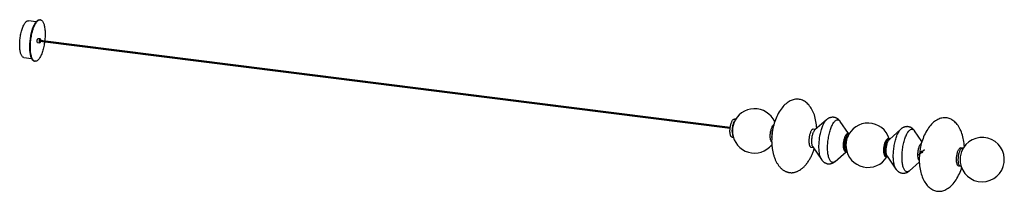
# Paper-space layout '_Dimétrica' of a CAD drawing. Header units: inches. Extents: x -136 to 22, y -7 to 20.
import ezdxf

# ---------------------------------------------------------------- set-up
doc = ezdxf.new("R2010")
doc.units = ezdxf.units.IN
doc.header["$MEASUREMENT"] = 0
doc.linetypes.add('CENTERX2', pattern=[0.8, 0.5, -0.1, 0.1, -0.1])

psp = doc.layouts.new('_Dimétrica')

# ---------------------------------------------------------------- linework, layer by layer
at = {"color": 7, "linetype": 'Continuous', "lineweight": 25}
for p, q in [((-133.03, 19.74), (-134.26, 19.89)), ((-132.37, 20.05), (-132.46, 20.06)), ((-132.82, 16.44), (-132.45, 16.39)), ((-132.38, 16.98), (-132.75, 17.02)), ((-132.43, 16.61), (-22.06, 2.71)), ((-22.04, 2.85), (-132.41, 16.75)), ((-135, 14.03), (-133.77, 13.87)), ((-133.3, 13.42), (-133.2, 13.41)), ((-21.18, 4.14), (-21.38, 4.16)), ((-6.64, 4.07), (-8.49, 2.44)), ((-6.64, 4.07), (-6.64, 4.07)), ((-3.14, 1.86), (-4.45, 3.8)), ((-8.39, 2.53), (-8.77, 2.57)), ((-3.02, 1.85), (-3.22, 1.87)), ((5.26, 2.58), (3.41, 0.94)), ((5.25, 2.57), (5.26, 2.58)), ((8.62, 0.58), (7.44, 2.3)), ((-21.75, 1.27), (-21.55, 1.25)), ((3.5, 1.03), (3.22, 1.06)), ((-9.13, -0.32), (-8.76, -0.36)), ((-8.83, -0.26), (-7.44, -2.3)), ((-5.26, -2.58), (-3.5, -1.03)), ((-3.59, -1.02), (-3.39, -1.04)), ((15.22, -0.45), (14.84, -0.4)), ((-5.25, -2.57), (-5.26, -2.58)), ((2.86, -1.83), (3.14, -1.86)), ((3.07, -1.76), (4.45, -3.8)), ((6.64, -4.07), (8.2, -2.69)), ((6.64, -4.07), (6.64, -4.07)), ((14.48, -3.29), (14.86, -3.34))]:
    psp.add_line(p, q, dxfattribs=at)
at = {"color": 7, "linetype": 'CENTERX2'}
psp.add_line((8.07, -1.54), (9.1, -0.63), dxfattribs=at)
at = {"color": 7, "linetype": 'Continuous', "lineweight": 25, "flags": 128}
for points in [[(-135.67, 16.04), (-135.67, 16.23), (-135.66, 16.43), (-135.65, 16.63), (-135.63, 16.83), (-135.61, 17.04), (-135.58, 17.24), (-135.55, 17.44), (-135.52, 17.64), (-135.48, 17.83), (-135.43, 18.03), (-135.39, 18.21), (-135.33, 18.39), (-135.28, 18.57), (-135.22, 18.73), (-135.16, 18.89), (-135.1, 19.04), (-135.03, 19.17), (-134.96, 19.3), (-134.9, 19.42), (-134.83, 19.52), (-134.75, 19.62), (-134.68, 19.7), (-134.61, 19.76), (-134.54, 19.82), (-134.47, 19.86), (-134.4, 19.88), (-134.33, 19.89), (-134.26, 19.89)], [(-134.06, 15.7), (-134.06, 15.9), (-134.05, 16.11), (-134.04, 16.33), (-134.02, 16.54), (-134, 16.76), (-133.97, 16.97), (-133.94, 17.19), (-133.91, 17.4), (-133.87, 17.61), (-133.82, 17.81), (-133.77, 18.01), (-133.72, 18.21), (-133.67, 18.4), (-133.61, 18.58), (-133.55, 18.76), (-133.48, 18.92), (-133.41, 19.08), (-133.34, 19.23), (-133.27, 19.37), (-133.2, 19.49), (-133.13, 19.61), (-133.05, 19.71), (-132.97, 19.8), (-132.9, 19.88), (-132.82, 19.94), (-132.75, 19.99), (-132.67, 20.03), (-132.59, 20.05), (-132.52, 20.06), (-132.46, 20.06)], [(-133.97, 15.69), (-133.97, 15.89), (-133.96, 16.1), (-133.95, 16.32), (-133.93, 16.53), (-133.91, 16.74), (-133.88, 16.96), (-133.85, 17.17), (-133.81, 17.39), (-133.77, 17.59), (-133.73, 17.8), (-133.68, 18), (-133.63, 18.2), (-133.57, 18.39), (-133.51, 18.57), (-133.45, 18.75), (-133.39, 18.91), (-133.32, 19.07), (-133.25, 19.22), (-133.18, 19.35), (-133.11, 19.48), (-133.03, 19.6), (-132.96, 19.7), (-132.88, 19.79), (-132.8, 19.87), (-132.73, 19.93), (-132.65, 19.98), (-132.58, 20.02), (-132.5, 20.04), (-132.43, 20.05), (-132.36, 20.05), (-132.28, 20.03), (-132.22, 20), (-132.15, 19.95), (-132.09, 19.89), (-132.03, 19.82), (-131.97, 19.73), (-131.92, 19.63), (-131.87, 19.52), (-131.82, 19.4), (-131.78, 19.27), (-131.74, 19.12), (-131.71, 18.97), (-131.68, 18.81), (-131.65, 18.63), (-131.63, 18.45), (-131.62, 18.27), (-131.61, 18.07), (-131.6, 17.87), (-131.6, 17.67), (-131.61, 17.46), (-131.62, 17.25), (-131.63, 17.04), (-131.65, 16.82), (-131.67, 16.66)], [(-135, 14.03), (-135.03, 14.04), (-135.1, 14.06), (-135.16, 14.1), (-135.22, 14.15), (-135.28, 14.21), (-135.33, 14.29), (-135.39, 14.38), (-135.43, 14.48), (-135.48, 14.59), (-135.52, 14.72), (-135.55, 14.85), (-135.58, 15), (-135.61, 15.15), (-135.63, 15.32), (-135.65, 15.49), (-135.66, 15.67), (-135.67, 15.85), (-135.67, 16.04)], [(-131.69, 16.52), (-131.71, 16.39), (-131.74, 16.18), (-131.78, 15.97), (-131.82, 15.76), (-131.87, 15.56), (-131.92, 15.36), (-131.97, 15.17), (-132.03, 14.98), (-132.09, 14.8), (-132.15, 14.63), (-132.22, 14.47), (-132.28, 14.31), (-132.36, 14.17), (-132.43, 14.04), (-132.5, 13.92), (-132.58, 13.81), (-132.65, 13.71), (-132.73, 13.63), (-132.8, 13.56), (-132.88, 13.5), (-132.96, 13.46), (-133.03, 13.43), (-133.11, 13.41), (-133.18, 13.41), (-133.25, 13.42), (-133.32, 13.45), (-133.39, 13.48), (-133.45, 13.54), (-133.51, 13.6), (-133.57, 13.68), (-133.63, 13.77), (-133.68, 13.88), (-133.73, 13.99), (-133.77, 14.12), (-133.81, 14.26), (-133.85, 14.41), (-133.88, 14.57), (-133.91, 14.74), (-133.93, 14.91), (-133.95, 15.1), (-133.96, 15.29), (-133.97, 15.48), (-133.97, 15.69)], [(-132.89, 16.64), (-132.89, 16.7), (-132.88, 16.76), (-132.87, 16.82), (-132.85, 16.88), (-132.83, 16.93), (-132.81, 16.97), (-132.79, 17), (-132.77, 17.02), (-132.75, 17.02)], [(-132.82, 16.44), (-132.83, 16.44), (-132.85, 16.46), (-132.87, 16.49), (-132.88, 16.53), (-132.89, 16.58), (-132.89, 16.64)], [(-132.52, 16.59), (-132.52, 16.65), (-132.51, 16.72), (-132.5, 16.78), (-132.48, 16.84), (-132.47, 16.89), (-132.45, 16.93), (-132.42, 16.96), (-132.4, 16.97), (-132.38, 16.98), (-132.36, 16.97), (-132.34, 16.94), (-132.33, 16.91), (-132.32, 16.86), (-132.31, 16.8), (-132.31, 16.74), (-132.31, 16.74)], [(-132.33, 16.6), (-132.34, 16.56), (-132.36, 16.5), (-132.38, 16.46), (-132.4, 16.42), (-132.42, 16.4), (-132.45, 16.39), (-132.47, 16.39), (-132.48, 16.41), (-132.5, 16.44), (-132.51, 16.48), (-132.52, 16.53), (-132.52, 16.59)], [(-132.44, 16.66), (-132.44, 16.69), (-132.43, 16.71), (-132.43, 16.73), (-132.42, 16.75), (-132.41, 16.75)], [(-132.43, 16.61), (-132.43, 16.61), (-132.43, 16.62), (-132.44, 16.64), (-132.44, 16.66)], [(-133.3, 13.42), (-133.34, 13.43), (-133.41, 13.46), (-133.48, 13.5), (-133.55, 13.55), (-133.61, 13.61), (-133.67, 13.69), (-133.72, 13.79), (-133.77, 13.89), (-133.82, 14.01), (-133.87, 14.13), (-133.91, 14.27), (-133.94, 14.42), (-133.97, 14.58), (-134, 14.75), (-134.02, 14.93), (-134.04, 15.11), (-134.05, 15.3), (-134.06, 15.5), (-134.06, 15.7)], [(-8.2, 2.69), (-8.2, 2.73), (-8.22, 3), (-8.25, 3.27), (-8.29, 3.54), (-8.33, 3.81), (-8.38, 4.08), (-8.45, 4.34), (-8.52, 4.59), (-8.59, 4.84), (-8.68, 5.07), (-8.78, 5.3), (-8.88, 5.52), (-8.98, 5.72), (-9.1, 5.92), (-9.22, 6.1), (-9.34, 6.27), (-9.47, 6.43), (-9.61, 6.58), (-9.75, 6.71), (-9.89, 6.83), (-10.03, 6.94), (-10.18, 7.04), (-10.34, 7.12), (-10.49, 7.19), (-10.65, 7.25), (-10.8, 7.3), (-10.96, 7.33), (-11.13, 7.35), (-11.29, 7.36), (-11.45, 7.36), (-11.62, 7.34), (-11.79, 7.32), (-11.95, 7.28), (-12.12, 7.22), (-12.29, 7.16), (-12.46, 7.08), (-12.62, 6.99), (-12.79, 6.88), (-12.96, 6.76), (-13.12, 6.63), (-13.29, 6.49), (-13.45, 6.33), (-13.61, 6.15), (-13.76, 5.97), (-13.92, 5.76), (-14.07, 5.55), (-14.21, 5.32), (-14.35, 5.07), (-14.49, 4.81), (-14.61, 4.57), (-14.72, 4.32), (-14.82, 4.05), (-14.92, 3.78), (-15, 3.51), (-15.08, 3.23), (-15.15, 2.96), (-15.21, 2.69), (-15.26, 2.47), (-15.29, 2.29), (-15.32, 2.07), (-15.34, 1.93), (-15.34, 1.93)], [(-22.08, 2.26), (-22.08, 2.4), (-22.07, 2.54), (-22.06, 2.68), (-22.04, 2.82), (-22.02, 2.96), (-22, 3.1), (-21.97, 3.24), (-21.93, 3.37), (-21.89, 3.49), (-21.85, 3.61), (-21.81, 3.71), (-21.76, 3.81), (-21.72, 3.9), (-21.67, 3.98), (-21.62, 4.04), (-21.57, 4.09), (-21.52, 4.13), (-21.47, 4.15), (-21.42, 4.16), (-21.38, 4.16)], [(-21.71, 2.22), (-21.71, 2.35), (-21.7, 2.49), (-21.69, 2.63), (-21.67, 2.78), (-21.65, 2.92), (-21.63, 3.06), (-21.6, 3.19), (-21.56, 3.32), (-21.53, 3.44), (-21.48, 3.56), (-21.44, 3.67), (-21.4, 3.77), (-21.35, 3.85), (-21.31, 3.92)], [(-15.64, 1.45), (-15.63, 1.59), (-15.63, 1.73), (-15.62, 1.87), (-15.6, 2.01), (-15.58, 2.15), (-15.55, 2.29), (-15.52, 2.43), (-15.49, 2.56), (-15.45, 2.68), (-15.41, 2.79), (-15.36, 2.9), (-15.32, 3), (-15.27, 3.09), (-15.22, 3.16), (-15.17, 3.23), (-15.12, 3.28), (-15.07, 3.32), (-15.06, 3.32)], [(-7.85, -0.23), (-7.85, -0.03), (-7.84, 0.18), (-7.83, 0.4), (-7.81, 0.61), (-7.79, 0.83), (-7.77, 1.05), (-7.74, 1.26), (-7.7, 1.47), (-7.66, 1.69), (-7.62, 1.89), (-7.57, 2.1), (-7.52, 2.3), (-7.46, 2.49), (-7.4, 2.67), (-7.34, 2.85), (-7.28, 3.02), (-7.21, 3.18), (-7.14, 3.34), (-7.07, 3.48), (-7, 3.61), (-6.93, 3.73), (-6.85, 3.84), (-6.77, 3.94), (-6.7, 4.02), (-6.64, 4.07)], [(-6.47, -0.41), (-6.47, -0.2), (-6.46, 0.01), (-6.45, 0.22), (-6.43, 0.44), (-6.41, 0.66), (-6.38, 0.87), (-6.35, 1.09), (-6.32, 1.3), (-6.28, 1.51), (-6.23, 1.72), (-6.19, 1.92), (-6.13, 2.12), (-6.08, 2.31), (-6.02, 2.5), (-5.96, 2.68), (-5.9, 2.85), (-5.83, 3.01), (-5.76, 3.16), (-5.69, 3.3), (-5.62, 3.44), (-5.54, 3.56), (-5.47, 3.66), (-5.39, 3.76), (-5.31, 3.85), (-5.24, 3.92), (-5.16, 3.97), (-5.08, 4.02), (-5.01, 4.05), (-4.93, 4.07), (-4.86, 4.07), (-4.79, 4.06), (-4.72, 4.04), (-4.65, 4), (-4.58, 3.95), (-4.52, 3.89), (-4.46, 3.81), (-4.45, 3.8)], [(15.4, -0.2), (15.38, 0.03), (15.36, 0.3), (15.32, 0.57), (15.28, 0.84), (15.22, 1.1), (15.16, 1.36), (15.09, 1.62), (15.01, 1.86), (14.93, 2.1), (14.83, 2.33), (14.73, 2.54), (14.62, 2.75), (14.51, 2.94), (14.39, 3.13), (14.26, 3.3), (14.13, 3.46), (14, 3.6), (13.86, 3.74), (13.72, 3.86), (13.57, 3.97), (13.42, 4.06), (13.27, 4.15), (13.12, 4.22), (12.96, 4.28), (12.8, 4.32), (12.64, 4.36), (12.48, 4.38), (12.32, 4.39), (12.15, 4.39), (11.99, 4.37), (11.82, 4.34), (11.65, 4.3), (11.48, 4.25), (11.32, 4.18), (11.15, 4.11), (10.98, 4.01), (10.81, 3.91), (10.65, 3.79), (10.48, 3.66), (10.32, 3.51), (10.16, 3.35), (10, 3.18), (9.84, 2.99), (9.69, 2.79), (9.54, 2.57), (9.39, 2.34), (9.25, 2.1), (9.12, 1.84), (9, 1.59), (8.89, 1.34), (8.79, 1.08), (8.69, 0.81), (8.6, 0.54), (8.52, 0.26), (8.45, -0.02), (8.39, -0.28), (8.35, -0.51), (8.32, -0.69), (8.29, -0.9), (8.27, -1.04), (8.27, -1.04), (8.23, -1.37), (8.22, -1.5), (8.21, -1.73), (8.2, -1.96), (8.19, -2.21), (8.19, -2.47), (8.2, -2.73), (8.22, -3), (8.25, -3.27), (8.29, -3.54), (8.33, -3.81), (8.38, -4.08), (8.45, -4.34), (8.52, -4.59), (8.59, -4.84), (8.68, -5.07), (8.78, -5.3), (8.88, -5.52), (8.98, -5.72), (9.1, -5.92), (9.22, -6.1), (9.34, -6.27), (9.47, -6.43), (9.61, -6.58), (9.75, -6.71), (9.89, -6.83), (10.03, -6.94), (10.18, -7.04), (10.34, -7.12), (10.49, -7.19), (10.65, -7.25), (10.8, -7.3), (10.96, -7.33), (11.13, -7.35), (11.29, -7.36), (11.45, -7.36), (11.62, -7.34), (11.79, -7.32), (11.95, -7.28), (12.12, -7.22), (12.29, -7.16), (12.46, -7.08), (12.62, -6.99), (12.79, -6.88), (12.96, -6.76), (13.12, -6.63), (13.29, -6.49), (13.45, -6.33), (13.61, -6.15), (13.76, -5.97), (13.92, -5.76), (14.07, -5.55), (14.21, -5.32), (14.35, -5.07), (14.49, -4.81), (14.61, -4.57), (14.72, -4.32), (14.82, -4.05), (14.92, -3.78), (14.97, -3.62)], [(-21.75, 1.27), (-21.76, 1.27), (-21.81, 1.29), (-21.85, 1.32), (-21.89, 1.37), (-21.93, 1.42), (-21.97, 1.49), (-22, 1.58), (-22.02, 1.67), (-22.04, 1.77), (-22.06, 1.88), (-22.07, 2), (-22.08, 2.13), (-22.08, 2.26)], [(-8.77, 2.57), (-8.8, 2.57), (-8.85, 2.56), (-8.9, 2.54), (-8.95, 2.5), (-9, 2.45), (-9.05, 2.39), (-9.1, 2.31), (-9.15, 2.22), (-9.19, 2.12), (-9.23, 2.02), (-9.27, 1.9), (-9.31, 1.78), (-9.35, 1.65), (-9.38, 1.51), (-9.4, 1.37), (-9.42, 1.23), (-9.44, 1.09), (-9.45, 0.95), (-9.46, 0.81), (-9.46, 0.67), (-9.46, 0.54), (-9.45, 0.41), (-9.44, 0.29), (-9.42, 0.18), (-9.4, 0.08), (-9.38, -0.01), (-9.35, -0.1), (-9.31, -0.16), (-9.27, -0.22), (-9.23, -0.27), (-9.19, -0.3), (-9.15, -0.32), (-9.13, -0.32)], [(-9, 0.62), (-9, 0.75), (-8.99, 0.89), (-8.98, 1.03), (-8.96, 1.18), (-8.94, 1.32), (-8.92, 1.45), (-8.89, 1.59), (-8.85, 1.72), (-8.82, 1.84), (-8.77, 1.96), (-8.73, 2.07), (-8.69, 2.16), (-8.64, 2.25), (-8.59, 2.33), (-8.54, 2.39), (-8.49, 2.44)], [(-9, 0.62), (-9, 0.75), (-8.99, 0.89), (-8.98, 1.03), (-8.96, 1.18), (-8.94, 1.32), (-8.92, 1.45), (-8.89, 1.59), (-8.85, 1.72), (-8.82, 1.84), (-8.77, 1.96), (-8.73, 2.07), (-8.69, 2.16), (-8.64, 2.25), (-8.59, 2.33), (-8.54, 2.39), (-8.49, 2.44)], [(-3.92, -0.03), (-3.92, 0.11), (-3.91, 0.25), (-3.9, 0.39), (-3.88, 0.54), (-3.86, 0.68), (-3.83, 0.81), (-3.8, 0.95), (-3.77, 1.08), (-3.73, 1.2), (-3.69, 1.32), (-3.65, 1.43), (-3.6, 1.52), (-3.56, 1.61), (-3.51, 1.69), (-3.46, 1.75), (-3.41, 1.8), (-3.36, 1.84), (-3.31, 1.86), (-3.26, 1.88), (-3.22, 1.87)], [(-3.92, -0.03), (-3.92, 0.11), (-3.91, 0.25), (-3.9, 0.39), (-3.88, 0.54), (-3.86, 0.68), (-3.83, 0.81), (-3.8, 0.95), (-3.77, 1.08), (-3.73, 1.2), (-3.69, 1.32), (-3.65, 1.43), (-3.6, 1.52), (-3.56, 1.61), (-3.51, 1.69), (-3.46, 1.75), (-3.41, 1.8), (-3.36, 1.84), (-3.31, 1.86), (-3.26, 1.88), (-3.22, 1.87)], [(-3.74, -0.05), (-3.73, 0.09), (-3.73, 0.23), (-3.72, 0.37), (-3.7, 0.51), (-3.68, 0.65), (-3.65, 0.79), (-3.62, 0.93), (-3.59, 1.06), (-3.55, 1.18), (-3.51, 1.3), (-3.47, 1.4), (-3.42, 1.5), (-3.37, 1.59), (-3.32, 1.66), (-3.27, 1.73), (-3.22, 1.78), (-3.17, 1.82), (-3.12, 1.84), (-3.07, 1.85), (-3.04, 1.85)], [(-3.55, -0.07), (-3.55, 0.07), (-3.54, 0.21), (-3.53, 0.35), (-3.51, 0.49), (-3.49, 0.63), (-3.47, 0.77), (-3.44, 0.9), (-3.4, 1.03), (-3.36, 1.16), (-3.32, 1.27), (-3.28, 1.38), (-3.24, 1.48), (-3.19, 1.57), (-3.14, 1.63)], [(4.04, -1.73), (4.04, -1.53), (4.05, -1.31), (4.06, -1.1), (4.08, -0.89), (4.1, -0.67), (4.13, -0.45), (4.16, -0.24), (4.2, -0.02), (4.23, 0.19), (4.28, 0.4), (4.33, 0.6), (4.38, 0.8), (4.43, 0.99), (4.49, 1.18), (4.55, 1.35), (4.62, 1.52), (4.68, 1.69), (4.75, 1.84), (4.82, 1.98), (4.9, 2.11), (4.97, 2.23), (5.05, 2.34), (5.12, 2.44), (5.2, 2.52), (5.25, 2.57)], [(5.43, -1.91), (5.43, -1.7), (5.43, -1.49), (5.45, -1.28), (5.46, -1.06), (5.49, -0.84), (5.51, -0.63), (5.54, -0.41), (5.58, -0.2), (5.62, 0.01), (5.66, 0.22), (5.71, 0.42), (5.76, 0.62), (5.82, 0.82), (5.87, 1), (5.93, 1.18), (6, 1.35), (6.07, 1.51), (6.13, 1.66), (6.21, 1.81), (6.28, 1.94), (6.35, 2.06), (6.43, 2.17), (6.5, 2.26), (6.58, 2.35), (6.66, 2.42), (6.74, 2.48), (6.81, 2.52), (6.89, 2.55), (6.96, 2.57), (7.04, 2.57), (7.11, 2.56), (7.18, 2.54), (7.25, 2.5), (7.31, 2.45), (7.37, 2.39), (7.43, 2.31), (7.44, 2.3)], [(-15.41, 0.52), (-15.45, 0.56), (-15.49, 0.61), (-15.52, 0.68), (-15.55, 0.76), (-15.58, 0.86), (-15.6, 0.96), (-15.62, 1.07), (-15.63, 1.19), (-15.63, 1.32), (-15.64, 1.45)], [(-15.4, 1.26), (-15.4, 1.29), (-15.41, 1.42)], [(-8.83, -0.26), (-8.85, -0.22), (-8.89, -0.15), (-8.92, -0.07), (-8.94, 0.02), (-8.96, 0.12), (-8.98, 0.24), (-8.99, 0.36), (-9, 0.48), (-9, 0.62)], [(-8.83, -0.26), (-8.85, -0.22), (-8.89, -0.15), (-8.92, -0.07), (-8.94, 0.02), (-8.96, 0.12), (-8.98, 0.24), (-8.99, 0.36), (-9, 0.48), (-9, 0.62)], [(2.52, -0.84), (2.53, -0.7), (2.53, -0.56), (2.55, -0.42), (2.56, -0.28), (2.58, -0.14), (2.61, 0), (2.64, 0.14), (2.67, 0.27), (2.71, 0.39), (2.75, 0.51), (2.8, 0.61), (2.84, 0.71), (2.89, 0.8), (2.94, 0.88), (2.99, 0.94), (3.04, 0.99), (3.09, 1.03), (3.14, 1.05), (3.19, 1.06), (3.22, 1.06)], [(2.71, -0.86), (2.71, -0.72), (2.72, -0.58), (2.73, -0.44), (2.75, -0.3), (2.77, -0.16), (2.79, -0.02), (2.82, 0.11), (2.86, 0.24), (2.9, 0.37), (2.94, 0.48), (2.98, 0.59), (3.03, 0.69), (3.07, 0.78), (3.12, 0.85), (3.17, 0.92), (3.22, 0.97), (3.27, 1.01), (3.32, 1.03), (3.37, 1.04), (3.4, 1.04)], [(2.89, -0.88), (2.89, -0.75), (2.9, -0.61), (2.91, -0.47), (2.93, -0.32), (2.95, -0.18), (2.98, -0.04), (3.01, 0.09), (3.04, 0.22), (3.08, 0.34), (3.12, 0.46), (3.16, 0.57), (3.21, 0.67), (3.26, 0.75), (3.31, 0.83), (3.36, 0.89), (3.41, 0.94)], [(2.89, -0.88), (2.89, -0.75), (2.9, -0.61), (2.91, -0.47), (2.93, -0.32), (2.95, -0.18), (2.98, -0.04), (3.01, 0.09), (3.04, 0.22), (3.08, 0.34), (3.12, 0.46), (3.16, 0.57), (3.21, 0.67), (3.26, 0.75), (3.31, 0.83), (3.36, 0.89), (3.41, 0.94)], [(7.97, -1.52), (7.98, -1.39), (7.98, -1.25), (8, -1.11), (8.01, -0.96), (8.03, -0.82), (8.06, -0.68), (8.09, -0.55), (8.12, -0.42), (8.16, -0.3), (8.2, -0.18), (8.25, -0.07), (8.29, 0.03), (8.34, 0.11), (8.39, 0.19), (8.44, 0.25), (8.49, 0.3), (8.54, 0.34), (8.55, 0.35)], [(7.97, -1.52), (7.98, -1.39), (7.98, -1.25), (8, -1.11), (8.01, -0.96), (8.03, -0.82), (8.06, -0.68), (8.09, -0.55), (8.12, -0.42), (8.16, -0.3), (8.2, -0.18), (8.25, -0.07), (8.29, 0.03), (8.34, 0.11), (8.39, 0.19), (8.44, 0.25), (8.49, 0.3), (8.54, 0.34), (8.55, 0.35)], [(-7.44, -2.3), (-7.46, -2.27), (-7.52, -2.17), (-7.57, -2.06), (-7.62, -1.95), (-7.66, -1.81), (-7.7, -1.67), (-7.74, -1.52), (-7.77, -1.36), (-7.79, -1.19), (-7.81, -1.01), (-7.83, -0.83), (-7.84, -0.64), (-7.85, -0.44), (-7.85, -0.23)], [(-5.26, -2.58), (-5.31, -2.62), (-5.39, -2.67), (-5.47, -2.71), (-5.54, -2.74), (-5.62, -2.75), (-5.69, -2.74), (-5.76, -2.73), (-5.83, -2.7), (-5.9, -2.65), (-5.96, -2.6), (-6.02, -2.53), (-6.08, -2.44), (-6.13, -2.35), (-6.19, -2.24), (-6.23, -2.12), (-6.28, -1.99), (-6.32, -1.85), (-6.35, -1.7), (-6.38, -1.54), (-6.41, -1.37), (-6.43, -1.19), (-6.45, -1), (-6.46, -0.81), (-6.47, -0.61), (-6.47, -0.41)], [(-3.59, -1.02), (-3.6, -1.01), (-3.65, -1), (-3.69, -0.97), (-3.73, -0.92), (-3.77, -0.86), (-3.8, -0.79), (-3.83, -0.71), (-3.86, -0.62), (-3.88, -0.52), (-3.9, -0.4), (-3.91, -0.28), (-3.92, -0.16), (-3.92, -0.03)], [(-3.59, -1.02), (-3.6, -1.01), (-3.65, -1), (-3.69, -0.97), (-3.73, -0.92), (-3.77, -0.86), (-3.8, -0.79), (-3.83, -0.71), (-3.86, -0.62), (-3.88, -0.52), (-3.9, -0.4), (-3.91, -0.28), (-3.92, -0.16), (-3.92, -0.03)], [(-3.4, -1.04), (-3.42, -1.04), (-3.47, -1.02), (-3.51, -0.99), (-3.55, -0.94), (-3.59, -0.89), (-3.62, -0.82), (-3.65, -0.73), (-3.68, -0.64), (-3.7, -0.54), (-3.72, -0.43), (-3.73, -0.31), (-3.73, -0.18), (-3.74, -0.05)], [(2.86, -1.83), (2.84, -1.83), (2.8, -1.81), (2.75, -1.78), (2.71, -1.73), (2.67, -1.68), (2.64, -1.61), (2.61, -1.52), (2.58, -1.43), (2.56, -1.33), (2.55, -1.22), (2.53, -1.1), (2.53, -0.97), (2.52, -0.84)], [(3.04, -1.85), (3.03, -1.85), (2.98, -1.83), (2.94, -1.8), (2.9, -1.76), (2.86, -1.7), (2.82, -1.63), (2.79, -1.55), (2.77, -1.45), (2.75, -1.35), (2.73, -1.24), (2.72, -1.12), (2.71, -0.99), (2.71, -0.86)], [(3.07, -1.76), (3.04, -1.72), (3.01, -1.65), (2.98, -1.57), (2.95, -1.48), (2.93, -1.37), (2.91, -1.26), (2.9, -1.14), (2.89, -1.02), (2.89, -0.88)], [(3.07, -1.76), (3.04, -1.72), (3.01, -1.65), (2.98, -1.57), (2.95, -1.48), (2.93, -1.37), (2.91, -1.26), (2.9, -1.14), (2.89, -1.02), (2.89, -0.88)], [(8.19, -2.45), (8.16, -2.42), (8.12, -2.36), (8.09, -2.29), (8.06, -2.21), (8.03, -2.12), (8.01, -2.01), (8, -1.9), (7.98, -1.78), (7.98, -1.66), (7.97, -1.52)], [(8.19, -2.45), (8.16, -2.42), (8.12, -2.36), (8.09, -2.29), (8.06, -2.21), (8.03, -2.12), (8.01, -2.01), (8, -1.9), (7.98, -1.78), (7.98, -1.66), (7.97, -1.52)], [(14.14, -2.3), (14.15, -2.16), (14.15, -2.02), (14.17, -1.88), (14.18, -1.74), (14.2, -1.6), (14.23, -1.46), (14.26, -1.33), (14.29, -1.2), (14.33, -1.07), (14.37, -0.96), (14.42, -0.85), (14.46, -0.75), (14.51, -0.66), (14.56, -0.59), (14.61, -0.52), (14.66, -0.47), (14.71, -0.44), (14.76, -0.41), (14.81, -0.4), (14.84, -0.4)], [(14.43, -2.34), (14.43, -2.2), (14.44, -2.06), (14.45, -1.92), (14.47, -1.78), (14.49, -1.64), (14.51, -1.5), (14.54, -1.36), (14.58, -1.23), (14.62, -1.11), (14.66, -0.99), (14.7, -0.89), (14.74, -0.79), (14.79, -0.7), (14.84, -0.62), (14.89, -0.56), (14.94, -0.51), (14.99, -0.47), (15.04, -0.45), (15.09, -0.44), (15.12, -0.44)], [(4.45, -3.8), (4.43, -3.77), (4.38, -3.67), (4.33, -3.56), (4.28, -3.44), (4.23, -3.31), (4.2, -3.17), (4.16, -3.02), (4.13, -2.86), (4.1, -2.69), (4.08, -2.51), (4.06, -2.33), (4.05, -2.13), (4.04, -1.94), (4.04, -1.73)], [(6.64, -4.07), (6.58, -4.12), (6.5, -4.17), (6.43, -4.21), (6.35, -4.24), (6.28, -4.25), (6.21, -4.24), (6.13, -4.23), (6.07, -4.2), (6, -4.15), (5.93, -4.09), (5.87, -4.02), (5.82, -3.94), (5.76, -3.85), (5.71, -3.74), (5.66, -3.62), (5.62, -3.49), (5.58, -3.35), (5.54, -3.19), (5.51, -3.03), (5.49, -2.86), (5.46, -2.69), (5.45, -2.5), (5.43, -2.31), (5.43, -2.11), (5.43, -1.91)], [(14.48, -3.29), (14.46, -3.29), (14.42, -3.27), (14.37, -3.24), (14.33, -3.2), (14.29, -3.14), (14.26, -3.07), (14.23, -2.99), (14.2, -2.89), (14.18, -2.79), (14.17, -2.68), (14.15, -2.56), (14.15, -2.43), (14.14, -2.3)], [(14.76, -3.33), (14.74, -3.33), (14.7, -3.31), (14.66, -3.28), (14.62, -3.23), (14.58, -3.17), (14.54, -3.1), (14.51, -3.02), (14.49, -2.93), (14.47, -2.83), (14.45, -2.72), (14.44, -2.6), (14.43, -2.47), (14.43, -2.34)]]:
    psp.add_lwpolyline(points, dxfattribs=at)
at = {"color": 7, "linetype": 'Continuous', "flags": 128}
psp.add_lwpolyline([(8.78, -1.09), (8.77, -1.06), (8.73, -1.04), (8.67, -1.02), (8.59, -1.02), (8.52, -1.02), (8.45, -1.03), (8.4, -1.05), (8.38, -1.08), (8.39, -1.1), (8.43, -1.12), (8.49, -1.14), (8.57, -1.15), (8.64, -1.14), (8.71, -1.13), (8.76, -1.11), (8.78, -1.09)], dxfattribs=at)
at = {"color": 7, "linetype": 'Continuous', "lineweight": 25}
for centre, radius, start, end in [((-18.16, 2.29), 3.54, 24.1129, 159.2952), ((-17.88, 2.25), 3.82, 160.2775, 185.3609), ((0, 0), 3.54, 17.0939, 159.2952), ((-19.47, 2.16), 2.24, 178.4816, 197.3913), ((-18.16, 2.29), 3.54, 186.3433, 321.4316), ((-11.28, 1.42), 4.13, 163.2429, 179.9565), ((0.28, -0.03), 3.82, 160.2775, 185.3609), ((18.25, -2.3), 3.54, 187.6061, 158.0324), ((-1.31, -0.13), 2.24, 178.4816, 197.3913), ((0, 0), 3.54, 186.3433, 328.5446), ((18.56, -2.34), 3.85, 159.2473, 186.3912)]:
    psp.add_arc(centre, radius, start, end, dxfattribs=at)
for points, knots in [([(-4.45, 3.79), (-4.46, 3.81), (-4.49, 3.86), (-4.56, 3.94), (-4.65, 4.04), (-4.74, 4.13), (-4.84, 4.21), (-4.95, 4.28), (-5.06, 4.34), (-5.19, 4.39), (-5.32, 4.43), (-5.45, 4.46), (-5.58, 4.47), (-5.7, 4.47), (-5.83, 4.46), (-5.96, 4.44), (-6.08, 4.4), (-6.2, 4.36), (-6.31, 4.31), (-6.42, 4.24), (-6.53, 4.17), (-6.6, 4.11), (-6.64, 4.07), (-6.65, 4.07)], [0, 0, 0, 0, 0.021125, 0.077341, 0.130871, 0.182316, 0.232173, 0.280842, 0.333973, 0.385818, 0.436527, 0.486361, 0.535556, 0.584318, 0.632828, 0.681326, 0.730075, 0.779374, 0.829569, 0.881078, 0.934402, 0.990132, 1, 1, 1, 1]), ([(-15.34, 1.93), (-15.35, 1.82), (-15.37, 1.67), (-15.39, 1.44), (-15.4, 1.24), (-15.41, 1.01), (-15.42, 0.76), (-15.41, 0.51), (-15.4, 0.24), (-15.38, -0.03), (-15.36, -0.3), (-15.32, -0.57), (-15.28, -0.84), (-15.22, -1.1), (-15.16, -1.36), (-15.09, -1.62), (-15.01, -1.86), (-14.93, -2.1), (-14.83, -2.33), (-14.73, -2.54), (-14.62, -2.75), (-14.51, -2.94), (-14.39, -3.13), (-14.26, -3.3), (-14.13, -3.46), (-14, -3.6), (-13.86, -3.74), (-13.72, -3.86), (-13.57, -3.97), (-13.42, -4.06), (-13.27, -4.15), (-13.12, -4.22), (-12.96, -4.28), (-12.8, -4.32), (-12.64, -4.36), (-12.48, -4.38), (-12.32, -4.39), (-12.15, -4.39), (-11.99, -4.37), (-11.82, -4.34), (-11.65, -4.3), (-11.48, -4.25), (-11.32, -4.19), (-11.15, -4.11), (-10.98, -4.01), (-10.81, -3.91), (-10.65, -3.79), (-10.48, -3.66), (-10.32, -3.51), (-10.16, -3.35), (-10, -3.18), (-9.84, -2.99), (-9.69, -2.79), (-9.54, -2.57), (-9.39, -2.34), (-9.25, -2.1), (-9.12, -1.85), (-9, -1.59), (-8.89, -1.34), (-8.78, -1.08), (-8.69, -0.82), (-8.64, -0.65), (-8.62, -0.58)], [0, 0, 0, 0, 0.02316, 0.032535, 0.048114, 0.064317, 0.081701, 0.099829, 0.118497, 0.137529, 0.156783, 0.17614, 0.195498, 0.214771, 0.233886, 0.252782, 0.271409, 0.289726, 0.307702, 0.325315, 0.342548, 0.359396, 0.375857, 0.391936, 0.407644, 0.422997, 0.438014, 0.452721, 0.467144, 0.481315, 0.495267, 0.509036, 0.52266, 0.536178, 0.549631, 0.563059, 0.576505, 0.589998, 0.603578, 0.617286, 0.631164, 0.64525, 0.659583, 0.6742, 0.689136, 0.704425, 0.720099, 0.736186, 0.752716, 0.769712, 0.787199, 0.805199, 0.823734, 0.842824, 0.862493, 0.882767, 0.903681, 0.922999, 0.942626, 0.962523, 0.982634, 1, 1, 1, 1]), ([(7.44, 2.3), (7.43, 2.31), (7.4, 2.36), (7.34, 2.44), (7.25, 2.54), (7.15, 2.63), (7.05, 2.71), (6.95, 2.78), (6.83, 2.84), (6.71, 2.89), (6.58, 2.93), (6.45, 2.96), (6.32, 2.97), (6.19, 2.97), (6.06, 2.96), (5.94, 2.94), (5.82, 2.91), (5.7, 2.86), (5.59, 2.81), (5.47, 2.74), (5.37, 2.67), (5.29, 2.61), (5.25, 2.57), (5.25, 2.57)], [0, 0, 0, 0, 0.021125, 0.077341, 0.130871, 0.182316, 0.232173, 0.280842, 0.333973, 0.385818, 0.436527, 0.486361, 0.535556, 0.584318, 0.632828, 0.681326, 0.730075, 0.779374, 0.829569, 0.881078, 0.934402, 0.990132, 1, 1, 1, 1]), ([(-7.44, -2.3), (-7.42, -2.33), (-7.37, -2.4), (-7.29, -2.5), (-7.2, -2.59), (-7.1, -2.67), (-7, -2.74), (-6.89, -2.81), (-6.77, -2.87), (-6.65, -2.91), (-6.52, -2.95), (-6.39, -2.97), (-6.26, -2.97), (-6.13, -2.97), (-6, -2.95), (-5.88, -2.92), (-5.76, -2.89), (-5.65, -2.84), (-5.53, -2.78), (-5.42, -2.71), (-5.33, -2.64), (-5.27, -2.59), (-5.25, -2.57)], [0, 0, 0, 0, 0.05069, 0.105527, 0.158, 0.208657, 0.257944, 0.306213, 0.358744, 0.410121, 0.460487, 0.510089, 0.559155, 0.607863, 0.656429, 0.705102, 0.754161, 0.803925, 0.854773, 0.90716, 0.96163, 1, 1, 1, 1]), ([(4.45, -3.8), (4.47, -3.83), (4.52, -3.9), (4.61, -3.99), (4.7, -4.09), (4.79, -4.17), (4.89, -4.24), (5, -4.31), (5.12, -4.37), (5.25, -4.41), (5.38, -4.45), (5.51, -4.47), (5.64, -4.47), (5.76, -4.47), (5.89, -4.45), (6.01, -4.42), (6.13, -4.38), (6.25, -4.34), (6.36, -4.28), (6.47, -4.21), (6.57, -4.14), (6.62, -4.09), (6.64, -4.07)], [0, 0, 0, 0, 0.05069, 0.105527, 0.158, 0.208657, 0.257944, 0.306213, 0.358744, 0.410121, 0.460487, 0.510089, 0.559155, 0.607863, 0.656429, 0.705102, 0.754161, 0.803925, 0.854773, 0.90716, 0.96163, 1, 1, 1, 1])]:
    psp.add_open_spline(points, degree=3, knots=knots, dxfattribs=at)

doc.saveas('drawing.dxf')
